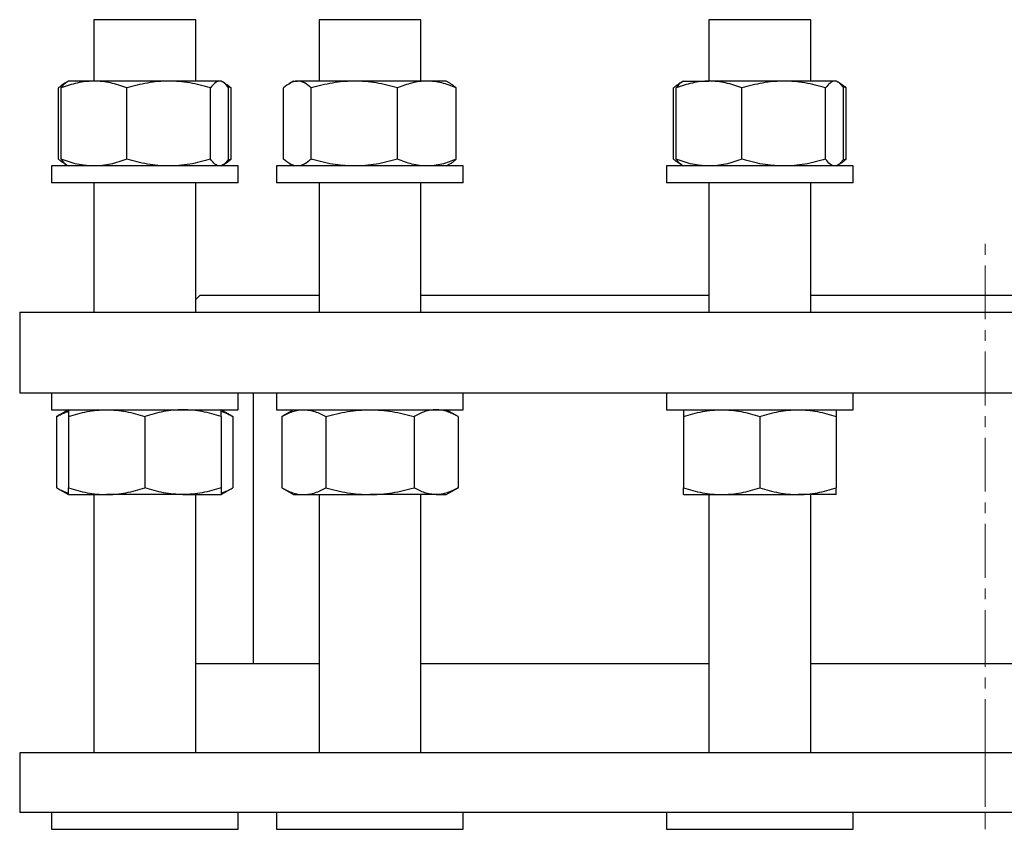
# Model space of a CAD drawing. Header units: millimetres. Extents: x 22 to 961, y 41 to 981.
# Tile 2 of 9: x 36 to 268, y 255 to 446. Entities that reach past the tile are written whole.
import ezdxf

# ---------------------------------------------------------------- set-up
doc = ezdxf.new("R2010")
doc.units = ezdxf.units.MM
doc.linetypes.add('CENTERX2', pattern=[20.32, 12.7, -2.54, 2.54, -2.54])
doc.layers.add('FORMAT', color=7, linetype='Continuous')

msp = doc.modelspace()

# ---------------------------------------------------------------- linework, layer by layer
at = {"color": 7, "linetype": 'Continuous', "lineweight": 25}
for p, q in [((53.29, 446.08), (53.29, 431.58)), ((75.78, 446.08), (53.29, 446.08)), ((77.29, 446.08), (75.78, 446.08)), ((77.29, 431.58), (77.29, 446.08)), ((106.35, 446.08), (106.35, 431.58)), ((130.35, 446.08), (106.35, 446.08)), ((130.35, 431.58), (130.35, 446.08)), ((198.25, 446.08), (198.25, 431.58)), ((222.25, 446.08), (198.25, 446.08)), ((222.25, 431.58), (222.25, 446.08)), ((44.94, 413.19), (44.94, 429.97)), ((45.55, 413.19), (45.55, 429.97)), ((46.9, 431.35), (46.34, 431.03)), ((47.29, 431.58), (46.9, 431.35)), ((53.3, 431.58), (47.29, 431.58)), ((70.92, 431.58), (53.3, 431.58)), ((61.05, 413.19), (61.05, 429.97)), ((82.91, 431.58), (70.92, 431.58)), ((80.79, 413.19), (80.79, 429.97)), ((83.29, 431.58), (82.91, 431.58)), ((83.68, 431.35), (83.29, 431.58)), ((84.24, 431.03), (83.76, 431.31)), ((85.64, 429.97), (84.77, 430.32)), ((85.03, 413.19), (85.03, 429.97)), ((85.64, 413.19), (85.64, 429.97)), ((98, 413.19), (98, 429.97)), ((100.35, 431.58), (99.4, 431.03)), ((100.35, 431.58), (101.25, 431.58)), ((114.67, 431.58), (101.25, 431.58)), ((104.5, 413.19), (104.5, 429.97)), ((131.77, 431.58), (114.67, 431.58)), ((124.84, 413.19), (124.84, 429.97)), ((136.35, 431.58), (131.77, 431.58)), ((137.3, 431.03), (136.35, 431.58)), ((138.69, 413.19), (138.69, 429.97)), ((189.9, 413.19), (189.9, 429.97)), ((190.5, 413.19), (190.5, 429.97)), ((191.85, 431.35), (191.29, 431.03)), ((192.25, 431.58), (191.85, 431.35)), ((192.25, 431.58), (198.25, 431.58)), ((215.87, 431.58), (198.25, 431.58)), ((206, 413.19), (206, 429.97)), ((227.87, 431.58), (215.87, 431.58)), ((225.75, 413.19), (225.75, 429.97)), ((228.25, 431.58), (227.87, 431.58)), ((228.64, 431.35), (228.25, 431.58)), ((229.2, 431.03), (228.67, 431.33)), ((230.59, 429.97), (229.71, 430.33)), ((229.99, 413.19), (229.99, 429.97)), ((230.59, 413.19), (230.59, 429.97)), ((85.64, 413.19), (84.77, 412.83)), ((230.59, 413.19), (229.71, 412.83)), ((43.29, 411.58), (43.29, 407.58)), ((87.29, 411.58), (43.29, 411.58)), ((46.34, 412.13), (46.9, 411.8)), ((46.9, 411.8), (47.29, 411.58)), ((83.29, 411.58), (83.68, 411.8)), ((83.76, 411.85), (84.24, 412.13)), ((87.29, 407.58), (87.29, 411.58)), ((96.35, 411.58), (96.35, 407.58)), ((140.35, 411.58), (96.35, 411.58)), ((99.4, 412.13), (100.35, 411.58)), ((136.35, 411.58), (137.3, 412.13)), ((140.35, 407.58), (140.35, 411.58)), ((188.25, 411.58), (188.25, 407.58)), ((232.25, 411.58), (188.25, 411.58)), ((191.29, 412.13), (191.85, 411.81)), ((191.85, 411.81), (192.25, 411.58)), ((228.25, 411.58), (228.64, 411.8)), ((228.67, 411.82), (229.2, 412.13)), ((232.25, 407.58), (232.25, 411.58)), ((87.29, 407.58), (43.29, 407.58)), ((53.29, 407.58), (53.29, 377.08)), ((77.29, 377.08), (77.29, 407.58)), ((140.35, 407.58), (96.35, 407.58)), ((106.35, 407.58), (106.35, 377.08)), ((130.35, 377.08), (130.35, 407.58)), ((232.25, 407.58), (188.25, 407.58)), ((198.25, 407.58), (198.25, 377.08)), ((222.25, 377.08), (222.25, 407.58)), ((78.31, 381.08), (77.29, 380.06)), ((78.31, 381.08), (106.35, 381.08)), ((130.35, 381.08), (198.25, 381.08)), ((222.25, 381.08), (304.36, 381.08)), ((35.81, 377.08), (35.81, 358.08)), ((35.81, 377.08), (490.81, 377.08)), ((35.81, 358.08), (490.81, 358.08)), ((43.29, 358.08), (43.29, 354.08)), ((87.29, 354.08), (87.29, 358.08)), ((90.81, 358.08), (90.81, 294.14)), ((96.35, 358.08), (96.35, 354.08)), ((140.35, 354.08), (140.35, 358.08)), ((188.25, 358.08), (188.25, 354.08)), ((232.25, 354.08), (232.25, 358.08)), ((43.29, 354.08), (87.29, 354.08)), ((47.29, 354.08), (44.51, 352.47)), ((86.07, 352.47), (83.29, 354.08)), ((96.35, 354.08), (140.35, 354.08)), ((100.35, 354.08), (97.56, 352.47)), ((139.13, 352.47), (136.35, 354.08)), ((188.25, 354.08), (232.25, 354.08)), ((44.51, 352.47), (44.51, 335.69)), ((47.29, 352.47), (47.29, 335.69)), ((65.29, 352.47), (65.29, 335.69)), ((83.29, 352.47), (83.29, 335.69)), ((86.07, 352.47), (86.07, 335.69)), ((97.56, 352.47), (97.56, 335.69)), ((107.96, 352.47), (107.96, 335.69)), ((128.74, 352.47), (128.74, 335.69)), ((139.13, 352.47), (139.13, 335.69)), ((192.25, 352.47), (192.25, 335.69)), ((210.25, 352.47), (210.25, 335.69)), ((228.25, 352.47), (228.25, 335.69)), ((44.51, 335.69), (47.29, 334.08)), ((83.29, 334.08), (86.07, 335.69)), ((97.56, 335.69), (100.35, 334.08)), ((136.35, 334.08), (139.13, 335.69)), ((47.29, 334.08), (56.29, 334.08)), ((53.29, 334.08), (53.29, 273.14)), ((74.29, 334.08), (56.29, 334.08)), ((74.29, 334.08), (83.29, 334.08)), ((77.29, 273.14), (77.29, 334.08)), ((100.35, 334.08), (102.76, 334.08)), ((102.76, 334.08), (118.35, 334.08)), ((106.35, 334.08), (106.35, 273.14)), ((133.94, 334.08), (118.35, 334.08)), ((130.35, 273.14), (130.35, 334.08)), ((133.94, 334.08), (136.35, 334.08)), ((192.25, 334.08), (201.25, 334.08)), ((198.25, 334.08), (198.25, 273.14)), ((201.25, 334.08), (219.25, 334.08)), ((228.25, 334.08), (219.25, 334.08)), ((222.25, 273.14), (222.25, 334.08)), ((106.35, 294.14), (77.29, 294.14)), ((198.25, 294.14), (130.35, 294.14)), ((304.36, 294.14), (222.25, 294.14)), ((35.81, 273.14), (35.81, 259.14)), ((490.81, 273.14), (35.81, 273.14)), ((490.81, 259.14), (35.81, 259.14)), ((43.29, 259.14), (43.29, 255.14)), ((87.29, 255.14), (87.29, 259.14)), ((96.35, 259.14), (96.35, 255.14)), ((140.35, 255.14), (140.35, 259.14)), ((188.25, 259.14), (188.25, 255.14)), ((232.25, 255.14), (232.25, 259.14)), ((43.29, 255.14), (85.21, 255.14)), ((85.21, 255.14), (87.29, 255.14)), ((96.35, 255.14), (140.35, 255.14)), ((188.25, 255.14), (232.25, 255.14))]:
    msp.add_line(p, q, dxfattribs=at)
for points, knots in [([(46.68, 431.2), (46.61, 431.17), (46.36, 431.05), (45.94, 430.79), (45.44, 430.42), (45.11, 430.12), (44.94, 429.97)], [0, 0, 0, 0, 0.132022, 0.421285, 0.710679, 1, 1, 1, 1]), ([(53.3, 431.58), (52.97, 431.58), (52.64, 431.57), (51.98, 431.53), (51.65, 431.5), (50.67, 431.39), (50.02, 431.28), (48.09, 430.86), (46.81, 430.46), (45.55, 429.97)], [0, 0, 0, 0, 0.125, 0.125, 0.25, 0.25, 0.5, 0.5, 1, 1, 1, 1]), ([(45.55, 429.97), (45.66, 430.13), (45.89, 430.44), (46.24, 430.83), (46.57, 431.15), (46.8, 431.28), (46.9, 431.35)], [0, 0, 0, 0, 0.25671, 0.513492, 0.77014, 1, 1, 1, 1]), ([(61.05, 429.97), (59.78, 430.46), (58.5, 430.87), (55.92, 431.43), (54.62, 431.58), (53.3, 431.58)], [0, 0, 0, 0, 0.5, 0.5, 1, 1, 1, 1]), ([(70.92, 431.58), (70.08, 431.58), (69.24, 431.54), (67.56, 431.39), (66.73, 431.28), (64.26, 430.86), (62.64, 430.46), (61.05, 429.97)], [0, 0, 0, 0, 0.25, 0.25, 0.5, 0.5, 1, 1, 1, 1]), ([(80.79, 429.97), (79.98, 430.22), (79.17, 430.44), (77.54, 430.84), (76.71, 431.01), (74.24, 431.43), (72.59, 431.58), (70.92, 431.58)], [0, 0, 0, 0, 0.25, 0.25, 0.5, 0.5, 1, 1, 1, 1]), ([(82.91, 431.58), (82.82, 431.58), (82.73, 431.57), (82.55, 431.53), (82.46, 431.5), (82.19, 431.39), (82.01, 431.28), (81.48, 430.86), (81.13, 430.46), (80.79, 429.97)], [0, 0, 0, 0, 0.125, 0.125, 0.25, 0.25, 0.5, 0.5, 1, 1, 1, 1]), ([(85.03, 429.97), (84.69, 430.46), (84.34, 430.87), (83.63, 431.43), (83.27, 431.58), (82.91, 431.58)], [0, 0, 0, 0, 0.5, 0.5, 1, 1, 1, 1]), ([(84.24, 431.02), (84.37, 430.95), (84.67, 430.77), (85.14, 430.41), (85.47, 430.12), (85.64, 429.97)], [0, 0, 0, 0, 0.281554, 0.640822, 1, 1, 1, 1]), ([(101.25, 431.58), (101.11, 431.58), (100.97, 431.57), (100.7, 431.53), (100.56, 431.5), (100.15, 431.39), (99.88, 431.28), (99.07, 430.86), (98.53, 430.46), (98, 429.97)], [0, 0, 0, 0, 0.125, 0.125, 0.25, 0.25, 0.5, 0.5, 1, 1, 1, 1]), ([(104.5, 429.97), (103.97, 430.46), (103.43, 430.87), (102.35, 431.43), (101.8, 431.58), (101.25, 431.58)], [0, 0, 0, 0, 0.5, 0.5, 1, 1, 1, 1]), ([(114.67, 431.58), (114.24, 431.58), (113.81, 431.57), (112.94, 431.53), (112.51, 431.5), (111.23, 431.39), (110.37, 431.28), (107.83, 430.86), (106.16, 430.46), (104.5, 429.97)], [0, 0, 0, 0, 0.125, 0.125, 0.25, 0.25, 0.5, 0.5, 1, 1, 1, 1]), ([(124.84, 429.97), (123.18, 430.46), (121.5, 430.87), (118.12, 431.43), (116.4, 431.58), (114.67, 431.58)], [0, 0, 0, 0, 0.5, 0.5, 1, 1, 1, 1]), ([(131.77, 431.58), (131.18, 431.58), (130.6, 431.54), (129.42, 431.39), (128.83, 431.28), (127.1, 430.86), (125.96, 430.46), (124.84, 429.97)], [0, 0, 0, 0, 0.25, 0.25, 0.5, 0.5, 1, 1, 1, 1]), ([(138.69, 429.97), (138.13, 430.22), (137.56, 430.44), (136.41, 430.84), (135.84, 431.01), (134.1, 431.43), (132.94, 431.58), (131.77, 431.58)], [0, 0, 0, 0, 0.25, 0.25, 0.5, 0.5, 1, 1, 1, 1]), ([(137.3, 431.02), (137.43, 430.95), (137.73, 430.77), (138.2, 430.41), (138.53, 430.12), (138.69, 429.97)], [0, 0, 0, 0, 0.281554, 0.640822, 1, 1, 1, 1]), ([(191.64, 431.21), (191.47, 431.12), (191.09, 430.92), (190.5, 430.5), (190.1, 430.15), (189.9, 429.97)], [0, 0, 0, 0, 0.297733, 0.648849, 1, 1, 1, 1]), ([(198.25, 431.58), (197.92, 431.58), (197.59, 431.57), (196.94, 431.53), (196.61, 431.5), (195.63, 431.39), (194.98, 431.28), (193.04, 430.86), (191.77, 430.46), (190.5, 429.97)], [0, 0, 0, 0, 0.125, 0.125, 0.25, 0.25, 0.5, 0.5, 1, 1, 1, 1]), ([(191.86, 431.34), (191.81, 431.31), (191.62, 431.22), (191.3, 430.93), (190.9, 430.51), (190.64, 430.15), (190.5, 429.97)], [0, 0, 0, 0, 0.116844, 0.409141, 0.704556, 1, 1, 1, 1]), ([(206, 429.97), (204.73, 430.46), (203.46, 430.87), (200.88, 431.43), (199.57, 431.58), (198.25, 431.58)], [0, 0, 0, 0, 0.5, 0.5, 1, 1, 1, 1]), ([(215.87, 431.58), (215.45, 431.58), (215.03, 431.57), (214.2, 431.53), (213.78, 431.5), (212.53, 431.39), (211.7, 431.28), (209.24, 430.86), (207.61, 430.46), (206, 429.97)], [0, 0, 0, 0, 0.125, 0.125, 0.25, 0.25, 0.5, 0.5, 1, 1, 1, 1]), ([(225.75, 429.97), (224.13, 430.46), (222.5, 430.87), (219.22, 431.43), (217.56, 431.58), (215.87, 431.58)], [0, 0, 0, 0, 0.5, 0.5, 1, 1, 1, 1]), ([(227.87, 431.58), (227.69, 431.58), (227.51, 431.54), (227.15, 431.39), (226.97, 431.28), (226.44, 430.86), (226.09, 430.46), (225.75, 429.97)], [0, 0, 0, 0, 0.25, 0.25, 0.5, 0.5, 1, 1, 1, 1]), ([(229.99, 429.97), (229.82, 430.22), (229.64, 430.44), (229.29, 430.84), (229.11, 431.01), (228.58, 431.43), (228.23, 431.58), (227.87, 431.58)], [0, 0, 0, 0, 0.25, 0.25, 0.5, 0.5, 1, 1, 1, 1]), ([(230.59, 429.97), (230.35, 430.18), (229.91, 430.57), (229.44, 430.9), (229.21, 431.02), (229.2, 431.03)], [0, 0, 0, 0, 0.520255, 0.961499, 1, 1, 1, 1]), ([(46.68, 411.96), (46.61, 411.99), (46.36, 412.1), (45.94, 412.37), (45.44, 412.74), (45.11, 413.04), (44.94, 413.19)], [0, 0, 0, 0, 0.1320222, 0.4212851, 0.7106791, 1, 1, 1, 1]), ([(53.3, 411.58), (52.97, 411.58), (52.64, 411.59), (51.98, 411.63), (51.65, 411.65), (50.67, 411.76), (50.02, 411.87), (48.09, 412.29), (46.81, 412.7), (45.55, 413.19)], [0, 0, 0, 0, 0.125, 0.125, 0.25, 0.25, 0.5, 0.5, 1, 1, 1, 1]), ([(45.55, 413.19), (45.66, 413.03), (45.89, 412.72), (46.24, 412.33), (46.57, 412.01), (46.8, 411.87), (46.9, 411.81)], [0, 0, 0, 0, 0.25671, 0.513492, 0.77014, 1, 1, 1, 1]), ([(61.05, 413.19), (59.78, 412.7), (58.5, 412.29), (55.92, 411.73), (54.62, 411.58), (53.3, 411.58)], [0, 0, 0, 0, 0.5, 0.5, 1, 1, 1, 1]), ([(70.92, 411.58), (70.08, 411.58), (69.24, 411.62), (67.56, 411.76), (66.73, 411.88), (64.26, 412.3), (62.64, 412.7), (61.05, 413.19)], [0, 0, 0, 0, 0.25, 0.25, 0.5, 0.5, 1, 1, 1, 1]), ([(80.79, 413.19), (79.98, 412.94), (79.17, 412.72), (77.54, 412.32), (76.71, 412.15), (74.24, 411.73), (72.59, 411.58), (70.92, 411.58)], [0, 0, 0, 0, 0.25, 0.25, 0.5, 0.5, 1, 1, 1, 1]), ([(82.91, 411.58), (82.82, 411.58), (82.73, 411.59), (82.55, 411.63), (82.46, 411.65), (82.19, 411.76), (82.01, 411.87), (81.48, 412.29), (81.13, 412.7), (80.79, 413.19)], [0, 0, 0, 0, 0.125, 0.125, 0.25, 0.25, 0.5, 0.5, 1, 1, 1, 1]), ([(85.03, 413.19), (84.69, 412.7), (84.34, 412.29), (83.63, 411.73), (83.27, 411.58), (82.91, 411.58)], [0, 0, 0, 0, 0.5, 0.5, 1, 1, 1, 1]), ([(84.24, 412.13), (84.37, 412.21), (84.67, 412.39), (85.14, 412.74), (85.47, 413.04), (85.64, 413.19)], [0, 0, 0, 0, 0.281554, 0.640822, 1, 1, 1, 1]), ([(101.25, 411.58), (101.11, 411.58), (100.97, 411.59), (100.7, 411.63), (100.56, 411.65), (100.15, 411.76), (99.88, 411.87), (99.07, 412.29), (98.53, 412.7), (98, 413.19)], [0, 0, 0, 0, 0.125, 0.125, 0.25, 0.25, 0.5, 0.5, 1, 1, 1, 1]), ([(104.5, 413.19), (103.97, 412.7), (103.43, 412.29), (102.35, 411.73), (101.8, 411.58), (101.25, 411.58)], [0, 0, 0, 0, 0.5, 0.5, 1, 1, 1, 1]), ([(114.67, 411.58), (114.24, 411.58), (113.81, 411.59), (112.94, 411.63), (112.51, 411.65), (111.23, 411.76), (110.37, 411.87), (107.83, 412.29), (106.16, 412.7), (104.5, 413.19)], [0, 0, 0, 0, 0.125, 0.125, 0.25, 0.25, 0.5, 0.5, 1, 1, 1, 1]), ([(124.84, 413.19), (123.18, 412.7), (121.5, 412.29), (118.12, 411.73), (116.4, 411.58), (114.67, 411.58)], [0, 0, 0, 0, 0.5, 0.5, 1, 1, 1, 1]), ([(131.77, 411.58), (131.18, 411.58), (130.6, 411.62), (129.42, 411.76), (128.83, 411.88), (127.1, 412.3), (125.96, 412.7), (124.84, 413.19)], [0, 0, 0, 0, 0.25, 0.25, 0.5, 0.5, 1, 1, 1, 1]), ([(138.69, 413.19), (138.13, 412.94), (137.56, 412.72), (136.41, 412.32), (135.84, 412.15), (134.1, 411.73), (132.94, 411.58), (131.77, 411.58)], [0, 0, 0, 0, 0.25, 0.25, 0.5, 0.5, 1, 1, 1, 1]), ([(137.3, 412.13), (137.43, 412.21), (137.73, 412.39), (138.2, 412.74), (138.53, 413.04), (138.69, 413.19)], [0, 0, 0, 0, 0.281554, 0.640822, 1, 1, 1, 1]), ([(191.64, 411.95), (191.47, 412.04), (191.09, 412.24), (190.5, 412.65), (190.1, 413.01), (189.9, 413.19)], [0, 0, 0, 0, 0.297733, 0.648849, 1, 1, 1, 1]), ([(198.25, 411.58), (197.92, 411.58), (197.59, 411.59), (196.94, 411.63), (196.61, 411.65), (195.63, 411.76), (194.98, 411.87), (193.04, 412.29), (191.77, 412.7), (190.5, 413.19)], [0, 0, 0, 0, 0.125, 0.125, 0.25, 0.25, 0.5, 0.5, 1, 1, 1, 1]), ([(191.86, 411.82), (191.81, 411.84), (191.62, 411.94), (191.3, 412.23), (190.9, 412.65), (190.64, 413.01), (190.5, 413.19)], [0, 0, 0, 0, 0.116844, 0.409141, 0.704556, 1, 1, 1, 1]), ([(206, 413.19), (204.73, 412.7), (203.46, 412.29), (200.88, 411.73), (199.57, 411.58), (198.25, 411.58)], [0, 0, 0, 0, 0.5, 0.5, 1, 1, 1, 1]), ([(215.87, 411.58), (215.45, 411.58), (215.03, 411.59), (214.2, 411.63), (213.78, 411.65), (212.53, 411.76), (211.7, 411.87), (209.24, 412.29), (207.61, 412.7), (206, 413.19)], [0, 0, 0, 0, 0.125, 0.125, 0.25, 0.25, 0.5, 0.5, 1, 1, 1, 1]), ([(225.75, 413.19), (224.13, 412.7), (222.5, 412.29), (219.22, 411.73), (217.56, 411.58), (215.87, 411.58)], [0, 0, 0, 0, 0.5, 0.5, 1, 1, 1, 1]), ([(227.87, 411.58), (227.69, 411.58), (227.51, 411.62), (227.15, 411.76), (226.97, 411.88), (226.44, 412.3), (226.09, 412.7), (225.75, 413.19)], [0, 0, 0, 0, 0.25, 0.25, 0.5, 0.5, 1, 1, 1, 1]), ([(229.99, 413.19), (229.82, 412.94), (229.64, 412.72), (229.29, 412.32), (229.11, 412.15), (228.58, 411.73), (228.23, 411.58), (227.87, 411.58)], [0, 0, 0, 0, 0.25, 0.25, 0.5, 0.5, 1, 1, 1, 1]), ([(230.59, 413.19), (230.35, 412.98), (229.91, 412.59), (229.44, 412.25), (229.21, 412.14), (229.2, 412.13)], [0, 0, 0, 0, 0.520255, 0.961499, 1, 1, 1, 1]), ([(44.51, 352.47), (44.79, 352.63), (45.34, 352.94), (46.19, 353.33), (46.84, 353.58), (47.21, 353.68), (47.29, 353.7)], [0, 0, 0, 0, 0.30517, 0.610427, 0.915525, 1, 1, 1, 1]), ([(47.29, 352.47), (48.76, 352.96), (50.25, 353.37), (53.24, 353.93), (54.76, 354.08), (56.29, 354.08)], [0, 0, 0, 0, 0.5, 0.5, 1, 1, 1, 1]), ([(47.29, 354.08), (47.29, 354.08), (47.29, 354.07), (47.29, 354.03), (47.29, 354), (47.29, 353.89), (47.29, 353.78), (47.29, 353.36), (47.29, 352.96), (47.29, 352.47)], [0, 0, 0, 0, 0.125, 0.125, 0.25, 0.25, 0.5, 0.5, 1, 1, 1, 1]), ([(56.29, 354.08), (56.67, 354.08), (57.06, 354.07), (57.82, 354.03), (58.2, 354), (59.34, 353.89), (60.09, 353.78), (62.34, 353.36), (63.82, 352.96), (65.29, 352.47)], [0, 0, 0, 0, 0.125, 0.125, 0.25, 0.25, 0.5, 0.5, 1, 1, 1, 1]), ([(74.29, 354.08), (73.53, 354.08), (72.76, 354.04), (71.23, 353.89), (70.47, 353.78), (68.22, 353.36), (66.75, 352.96), (65.29, 352.47)], [0, 0, 0, 0, 0.25, 0.25, 0.5, 0.5, 1, 1, 1, 1]), ([(83.29, 352.47), (82.56, 352.72), (81.82, 352.94), (80.32, 353.34), (79.58, 353.51), (77.32, 353.93), (75.81, 354.08), (74.29, 354.08)], [0, 0, 0, 0, 0.25, 0.25, 0.5, 0.5, 1, 1, 1, 1]), ([(83.29, 352.47), (83.29, 352.96), (83.29, 353.37), (83.29, 353.93), (83.29, 354.08), (83.29, 354.08)], [0, 0, 0, 0, 0.5, 0.5, 1, 1, 1, 1]), ([(83.29, 353.7), (83.42, 353.67), (83.81, 353.56), (84.48, 353.29), (85.28, 352.92), (85.81, 352.62), (86.07, 352.47)], [0, 0, 0, 0, 0.132861, 0.421844, 0.710959, 1, 1, 1, 1]), ([(97.56, 352.47), (98.41, 352.96), (99.27, 353.37), (101, 353.93), (101.87, 354.08), (102.76, 354.08)], [0, 0, 0, 0, 0.5, 0.5, 1, 1, 1, 1]), ([(102.76, 354.08), (102.98, 354.08), (103.2, 354.07), (103.64, 354.03), (103.86, 354), (104.52, 353.89), (104.96, 353.78), (106.25, 353.36), (107.11, 352.96), (107.96, 352.47)], [0, 0, 0, 0, 0.125, 0.125, 0.25, 0.25, 0.5, 0.5, 1, 1, 1, 1]), ([(107.96, 352.47), (109.66, 352.96), (111.37, 353.37), (114.83, 353.93), (116.58, 354.08), (118.35, 354.08)], [0, 0, 0, 0, 0.5, 0.5, 1, 1, 1, 1]), ([(118.35, 354.08), (118.79, 354.08), (119.23, 354.07), (120.11, 354.03), (120.55, 354), (121.87, 353.89), (122.74, 353.78), (125.33, 353.36), (127.04, 352.96), (128.74, 352.47)], [0, 0, 0, 0, 0.125, 0.125, 0.25, 0.25, 0.5, 0.5, 1, 1, 1, 1]), ([(133.94, 354.08), (133.5, 354.08), (133.06, 354.04), (132.17, 353.89), (131.73, 353.78), (130.43, 353.36), (129.58, 352.96), (128.74, 352.47)], [0, 0, 0, 0, 0.25, 0.25, 0.5, 0.5, 1, 1, 1, 1]), ([(139.13, 352.47), (138.71, 352.72), (138.28, 352.94), (137.42, 353.34), (136.99, 353.51), (135.69, 353.93), (134.82, 354.08), (133.94, 354.08)], [0, 0, 0, 0, 0.25, 0.25, 0.5, 0.5, 1, 1, 1, 1]), ([(192.25, 352.47), (193.72, 352.96), (195.2, 353.37), (198.2, 353.93), (199.71, 354.08), (201.25, 354.08)], [0, 0, 0, 0, 0.5, 0.5, 1, 1, 1, 1]), ([(192.25, 354.08), (192.25, 354.08), (192.25, 354.04), (192.25, 353.89), (192.25, 353.78), (192.25, 353.36), (192.25, 352.96), (192.25, 352.47)], [0, 0, 0, 0, 0.25, 0.25, 0.5, 0.5, 1, 1, 1, 1]), ([(201.25, 354.08), (201.63, 354.08), (202.01, 354.07), (202.78, 354.03), (203.16, 354), (204.3, 353.89), (205.05, 353.78), (207.3, 353.36), (208.78, 352.96), (210.25, 352.47)], [0, 0, 0, 0, 0.125, 0.125, 0.25, 0.25, 0.5, 0.5, 1, 1, 1, 1]), ([(210.25, 352.47), (211.72, 352.96), (213.2, 353.37), (216.2, 353.93), (217.71, 354.08), (219.25, 354.08)], [0, 0, 0, 0, 0.5, 0.5, 1, 1, 1, 1]), ([(219.25, 354.08), (219.63, 354.08), (220.01, 354.07), (220.78, 354.03), (221.16, 354), (222.3, 353.89), (223.05, 353.78), (225.3, 353.36), (226.78, 352.96), (228.25, 352.47)], [0, 0, 0, 0, 0.125, 0.125, 0.25, 0.25, 0.5, 0.5, 1, 1, 1, 1]), ([(228.25, 354.08), (228.25, 354.08), (228.25, 354.04), (228.25, 353.89), (228.25, 353.78), (228.25, 353.36), (228.25, 352.96), (228.25, 352.47)], [0, 0, 0, 0, 0.25, 0.25, 0.5, 0.5, 1, 1, 1, 1]), ([(44.51, 335.69), (44.79, 335.53), (45.34, 335.22), (46.19, 334.83), (46.84, 334.57), (47.21, 334.48), (47.29, 334.45)], [0, 0, 0, 0, 0.30517, 0.610427, 0.915525, 1, 1, 1, 1]), ([(47.29, 335.69), (48.76, 335.2), (50.25, 334.79), (53.24, 334.23), (54.76, 334.08), (56.29, 334.08)], [0, 0, 0, 0, 0.5, 0.5, 1, 1, 1, 1]), ([(47.29, 334.08), (47.29, 334.08), (47.29, 334.09), (47.29, 334.13), (47.29, 334.15), (47.29, 334.26), (47.29, 334.37), (47.29, 334.79), (47.29, 335.2), (47.29, 335.69)], [0, 0, 0, 0, 0.125, 0.125, 0.25, 0.25, 0.5, 0.5, 1, 1, 1, 1]), ([(56.29, 334.08), (56.67, 334.08), (57.06, 334.09), (57.82, 334.13), (58.2, 334.15), (59.34, 334.26), (60.09, 334.37), (62.34, 334.79), (63.82, 335.2), (65.29, 335.69)], [0, 0, 0, 0, 0.125, 0.125, 0.25, 0.25, 0.5, 0.5, 1, 1, 1, 1]), ([(74.29, 334.08), (73.53, 334.08), (72.76, 334.12), (71.23, 334.26), (70.47, 334.38), (68.22, 334.8), (66.75, 335.2), (65.29, 335.69)], [0, 0, 0, 0, 0.25, 0.25, 0.5, 0.5, 1, 1, 1, 1]), ([(83.29, 335.69), (82.56, 335.44), (81.82, 335.22), (80.32, 334.82), (79.58, 334.65), (77.32, 334.23), (75.81, 334.08), (74.29, 334.08)], [0, 0, 0, 0, 0.25, 0.25, 0.5, 0.5, 1, 1, 1, 1]), ([(83.29, 335.69), (83.29, 335.2), (83.29, 334.79), (83.29, 334.23), (83.29, 334.08), (83.29, 334.08)], [0, 0, 0, 0, 0.5, 0.5, 1, 1, 1, 1]), ([(83.29, 334.45), (83.42, 334.49), (83.81, 334.6), (84.48, 334.87), (85.28, 335.24), (85.81, 335.54), (86.07, 335.69)], [0, 0, 0, 0, 0.132861, 0.421844, 0.710959, 1, 1, 1, 1]), ([(97.56, 335.69), (98.41, 335.2), (99.27, 334.79), (101, 334.23), (101.87, 334.08), (102.76, 334.08)], [0, 0, 0, 0, 0.5, 0.5, 1, 1, 1, 1]), ([(102.76, 334.08), (102.98, 334.08), (103.2, 334.09), (103.64, 334.13), (103.86, 334.15), (104.52, 334.26), (104.96, 334.37), (106.25, 334.79), (107.11, 335.2), (107.96, 335.69)], [0, 0, 0, 0, 0.125, 0.125, 0.25, 0.25, 0.5, 0.5, 1, 1, 1, 1]), ([(107.96, 335.69), (109.66, 335.2), (111.37, 334.79), (114.83, 334.23), (116.58, 334.08), (118.35, 334.08)], [0, 0, 0, 0, 0.5, 0.5, 1, 1, 1, 1]), ([(118.35, 334.08), (118.79, 334.08), (119.23, 334.09), (120.11, 334.13), (120.55, 334.15), (121.87, 334.26), (122.74, 334.37), (125.33, 334.79), (127.04, 335.2), (128.74, 335.69)], [0, 0, 0, 0, 0.125, 0.125, 0.25, 0.25, 0.5, 0.5, 1, 1, 1, 1]), ([(133.94, 334.08), (133.5, 334.08), (133.06, 334.12), (132.17, 334.26), (131.73, 334.38), (130.43, 334.8), (129.58, 335.2), (128.74, 335.69)], [0, 0, 0, 0, 0.25, 0.25, 0.5, 0.5, 1, 1, 1, 1]), ([(139.13, 335.69), (138.71, 335.44), (138.28, 335.22), (137.42, 334.82), (136.99, 334.65), (135.69, 334.23), (134.82, 334.08), (133.94, 334.08)], [0, 0, 0, 0, 0.25, 0.25, 0.5, 0.5, 1, 1, 1, 1]), ([(192.25, 335.69), (193.72, 335.2), (195.2, 334.79), (198.2, 334.23), (199.71, 334.08), (201.25, 334.08)], [0, 0, 0, 0, 0.5, 0.5, 1, 1, 1, 1]), ([(192.25, 334.08), (192.25, 334.08), (192.25, 334.12), (192.25, 334.26), (192.25, 334.38), (192.25, 334.8), (192.25, 335.2), (192.25, 335.69)], [0, 0, 0, 0, 0.25, 0.25, 0.5, 0.5, 1, 1, 1, 1]), ([(201.25, 334.08), (201.63, 334.08), (202.01, 334.09), (202.78, 334.13), (203.16, 334.15), (204.3, 334.26), (205.05, 334.37), (207.3, 334.79), (208.78, 335.2), (210.25, 335.69)], [0, 0, 0, 0, 0.125, 0.125, 0.25, 0.25, 0.5, 0.5, 1, 1, 1, 1]), ([(210.25, 335.69), (211.72, 335.2), (213.2, 334.79), (216.2, 334.23), (217.71, 334.08), (219.25, 334.08)], [0, 0, 0, 0, 0.5, 0.5, 1, 1, 1, 1]), ([(219.25, 334.08), (219.63, 334.08), (220.01, 334.09), (220.78, 334.13), (221.16, 334.15), (222.3, 334.26), (223.05, 334.37), (225.3, 334.79), (226.78, 335.2), (228.25, 335.69)], [0, 0, 0, 0, 0.125, 0.125, 0.25, 0.25, 0.5, 0.5, 1, 1, 1, 1]), ([(228.25, 334.08), (228.25, 334.08), (228.25, 334.12), (228.25, 334.26), (228.25, 334.38), (228.25, 334.8), (228.25, 335.2), (228.25, 335.69)], [0, 0, 0, 0, 0.25, 0.25, 0.5, 0.5, 1, 1, 1, 1])]:
    msp.add_open_spline(points, degree=3, knots=knots, dxfattribs=at)
at = {"layer": 'FORMAT', "linetype": 'CENTERX2', "lineweight": 18}
for p, q in [((263.31, 294.14), (263.31, 393.95)), ((263.31, 273.14), (263.31, 294.14)), ((263.31, 273.14), (263.31, 259.14)), ((263.31, 92.62), (263.31, 259.14))]:
    msp.add_line(p, q, dxfattribs=at)

doc.saveas('drawing.dxf')
